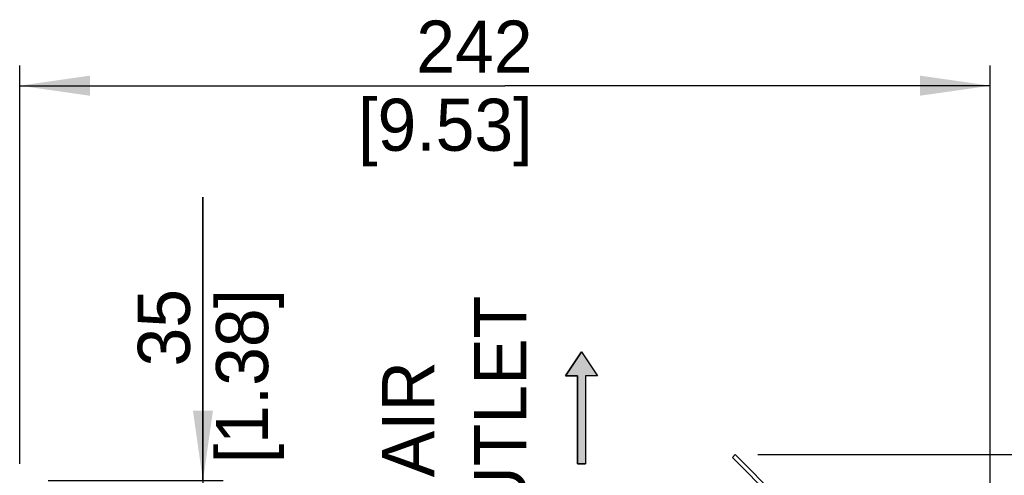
# Model space of a CAD drawing. Header units: millimetres. Extents: x 0 to 594, y 0 to 420.
# Tile 32 of 80: x 200 to 249, y 273 to 296. Entities that reach past the tile are written whole.
import ezdxf

# ---------------------------------------------------------------- set-up
doc = ezdxf.new("R2010")
doc.units = ezdxf.units.MM
doc.header["$LTSCALE"] = 32.67
doc.layers.get('0').update_dxf_attribs({"linetype": 'CONTINUOUS'})
doc.styles.get("Standard").update_dxf_attribs({"font": 'myriadpro-light.otf'})
doc.dimstyles.new('DIMSTYLE_2', dxfattribs={"dimtxt": 2.6, "dimasz": 3.5, "dimexe": 1, "dimexo": 0, "dimgap": 0.65, "dimtad": 1, "dimdec": 1, "dimdsep": 46, "dimtxsty": 'STANDARD', "dimblk": '_FILLED', "dimblk1": '_FILLED', "dimblk2": '_FILLED', "dimcen": 0.09, "dimclrt": 5, "dimadec": 0, "dimazin": 0, "dimtp": 0.5, "dimtm": 0.5, "dimtfac": 1, "dimtdec": 1, "dimtofl": 0, "dimtmove": 0, "dimatfit": 3, "dimldrblk": '_FILLED', "dimfxl": 1, "dimtolj": 1, "dimarcsym": 0})
doc.dimstyles.new('DIMSTYLE_4', dxfattribs={"dimtxt": 2.6, "dimasz": 3.5, "dimexe": 1, "dimexo": 0, "dimgap": 0.65, "dimtad": 1, "dimdec": 1, "dimdsep": 46, "dimtxsty": 'STANDARD', "dimblk": '_FILLED', "dimblk1": '_FILLED', "dimblk2": '_FILLED', "dimcen": 0.09, "dimclrt": 5, "dimadec": 0, "dimazin": 0, "dimtp": 0.8, "dimtm": 0.8, "dimtfac": 1, "dimtdec": 1, "dimtofl": 0, "dimtmove": 0, "dimatfit": 3, "dimldrblk": '_FILLED', "dimfxl": 1, "dimtolj": 1, "dimarcsym": 0})
doc.dimstyles.new('DIMSTYLE_5', dxfattribs={"dimtxt": 2.6, "dimasz": 3.5, "dimexe": 1, "dimexo": 0, "dimgap": 0.65, "dimtad": 1, "dimdec": 1, "dimdsep": 46, "dimtxsty": 'STANDARD', "dimblk": '_FILLED', "dimblk1": '_FILLED', "dimblk2": '_FILLED', "dimcen": 0.09, "dimclrt": 5, "dimadec": 0, "dimazin": 0, "dimtp": 0.3, "dimtm": 0.3, "dimtfac": 1, "dimtdec": 1, "dimtofl": 0, "dimtmove": 0, "dimatfit": 3, "dimldrblk": '_FILLED', "dimfxl": 1, "dimtolj": 1, "dimarcsym": 0})

# ---------------------------------------------------------------- blocks, each defined once
blk = doc.blocks.new('_FILLED')
at = {"color": 0, "linetype": 'BYBLOCK'}
blk.add_solid([(0, 0), (-1, 0.143), (-1, -0.143)], dxfattribs=at)
blk = doc.blocks.new('*D9')
at = {"color": 2, "linetype": 'CONTINUOUS'}
for p, q in [((199.576, 273.39), (199.576, 293.263)), ((247.978, 253.442), (247.978, 293.263)), ((199.576, 292.263), (223.777, 292.263)), ((247.978, 292.263), (223.777, 292.263))]:
    blk.add_line(p, q, dxfattribs=at)
at = {"color": 2, "linetype": 'CONTINUOUS', "xscale": 3.5, "yscale": 3.5, "zscale": 3.5, "rotation": 180}
blk.add_blockref('_FILLED', (199.576, 292.263), dxfattribs=at)
at = {"color": 2, "linetype": 'CONTINUOUS', "xscale": 3.5, "yscale": 3.5, "zscale": 3.5}
blk.add_blockref('_FILLED', (247.978, 292.263), dxfattribs=at)
at = {"color": 5, "linetype": 'CONTINUOUS', "insert": (225.154, 295.513), "char_height": 2.6, "width": 8.34466, "attachment_point": 3, "line_spacing_factor": 0.9}
blk.add_mtext('242\\P[9.53]\\P ', dxfattribs=at)
blk = doc.blocks.new('*D10')
at = {"color": 2, "linetype": 'CONTINUOUS'}
for p, q in [((236.394, 273.841), (271.285, 273.841)), ((270.285, 273.841), (270.285, 213.592)), ((270.285, 153.343), (270.285, 213.592)), ((211.719, 153.343), (271.285, 153.343))]:
    blk.add_line(p, q, dxfattribs=at)
at = {"color": 2, "linetype": 'CONTINUOUS', "xscale": 3.5, "yscale": 3.5, "zscale": 3.5}
for p, rotation in [((270.285, 273.841), 90), ((270.285, 153.343), 270)]:
    blk.add_blockref('_FILLED', p, dxfattribs=dict(at, rotation=rotation))
at = {"color": 5, "linetype": 'CONTINUOUS', "insert": (267.035, 215.062), "char_height": 2.6, "width": 8.34466, "attachment_point": 3, "rotation": 90, "line_spacing_factor": 0.9}
blk.add_mtext('602\\P[23.7]', dxfattribs=at)
blk = doc.blocks.new('*D13')
at = {"color": 2, "linetype": 'CONTINUOUS'}
for p, q in [((208.715, 272.543), (208.715, 286.694)), ((208.715, 286.694), (208.715, 269.043)), ((200.99, 272.543), (209.715, 272.543)), ((208.715, 260.543), (208.715, 269.043)), ((207.475, 265.543), (209.715, 265.543)), ((208.715, 265.543), (208.715, 260.543))]:
    blk.add_line(p, q, dxfattribs=at)
at = {"color": 2, "linetype": 'CONTINUOUS', "xscale": 3.5, "yscale": 3.5, "zscale": 3.5}
for p, rotation in [((208.715, 272.543), 270), ((208.715, 265.543), 90)]:
    blk.add_blockref('_FILLED', p, dxfattribs=dict(at, rotation=rotation))
at = {"color": 5, "linetype": 'CONTINUOUS', "insert": (205.465, 282.111), "char_height": 2.6, "width": 8.34466, "attachment_point": 3, "rotation": 90, "line_spacing_factor": 0.9}
blk.add_mtext('35\\P[1.38]', dxfattribs=at)
blk = doc.blocks.new('AIR_FLOW_ARROW_BL3', base_point=(227.597, 276.178))
at = {"linetype": 'CONTINUOUS'}
blk.add_hatch(color=2, dxfattribs=at).paths.add_polyline_path([(227.392, 277.779), (226.799, 277.779), (227.592, 278.98), (228.395, 277.779), (227.792, 277.779), (227.792, 273.375), (227.392, 273.375)])
at = {"color": 7, "linetype": 'CONTINUOUS'}
for p, q in [((227.592, 278.98), (226.799, 277.779)), ((227.592, 278.98), (228.395, 277.779)), ((226.799, 277.779), (227.392, 277.779)), ((227.392, 277.779), (227.392, 273.375)), ((227.792, 277.779), (227.792, 273.375)), ((228.395, 277.779), (227.792, 277.779)), ((227.392, 273.375), (227.792, 273.375))]:
    blk.add_line(p, q, dxfattribs=at)
at = {"color": 2, "linetype": 'CONTINUOUS'}
blk.add_lwpolyline([(227.392, 277.779), (226.799, 277.779), (227.592, 278.98), (228.395, 277.779), (227.792, 277.779), (227.792, 273.375), (227.392, 273.375), (227.392, 277.779)], dxfattribs=at)

msp = doc.modelspace()

# ---------------------------------------------------------------- linework, layer by layer
at = {"color": 7, "linetype": 'CONTINUOUS'}
for p, q in [((235.121, 273.699), (235.262, 273.841)), ((239.08, 269.739), (235.121, 273.699)), ((239.222, 269.881), (235.262, 273.841))]:
    msp.add_line(p, q, dxfattribs=at)

# ---------------------------------------------------------------- block references
at = {"color": 2, "linetype": 'CONTINUOUS'}
msp.add_blockref('AIR_FLOW_ARROW_BL3', (227.597, 276.178), dxfattribs=at)

# ---------------------------------------------------------------- texts
at = {"color": 5, "linetype": 'CONTINUOUS', "char_height": 2.6, "attachment_point": 3, "rotation": 90, "line_spacing_factor": 0.9}
for s, insert, width in [('OUTLET', (222.24, 281.768), 12.14704), ('AIR', (217.65, 278.508), 5.00474)]:
    msp.add_mtext(s, dxfattribs=dict(at, insert=insert, width=width))

# ---------------------------------------------------------------- dimensions: what is measured, and where the dimension line sits
at = {"color": 2, "linetype": 'CONTINUOUS'}
dim = msp.add_linear_dim(base=(247.978, 292.263), p1=(199.576, 273.39), p2=(247.978, 253.442), text='<>\\P ', dimstyle='DIMSTYLE_2', dxfattribs=at)
dim.commit()
dim.dimension.update_dxf_attribs({"geometry": '*D9', "text_midpoint": (223.685, 292.263), "dimtype": 160})
for base, p1, p2, angle, dimstyle, picture, middle in [((208.715, 265.543), (200.99, 272.543), (207.475, 265.543), 270, 'DIMSTYLE_5', '*D13', (208.715, 282.522)), ((270.285, 273.841), (211.719, 153.343), (236.394, 273.841), 90, 'DIMSTYLE_4', '*D10', (270.285, 213.592))]:
    dim = msp.add_linear_dim(base=base, p1=p1, p2=p2, angle=angle, dimstyle=dimstyle, dxfattribs=at)
    dim.commit()
    dim.dimension.update_dxf_attribs({"geometry": picture, "text_midpoint": middle, "dimtype": 160})

doc.saveas('drawing.dxf')
